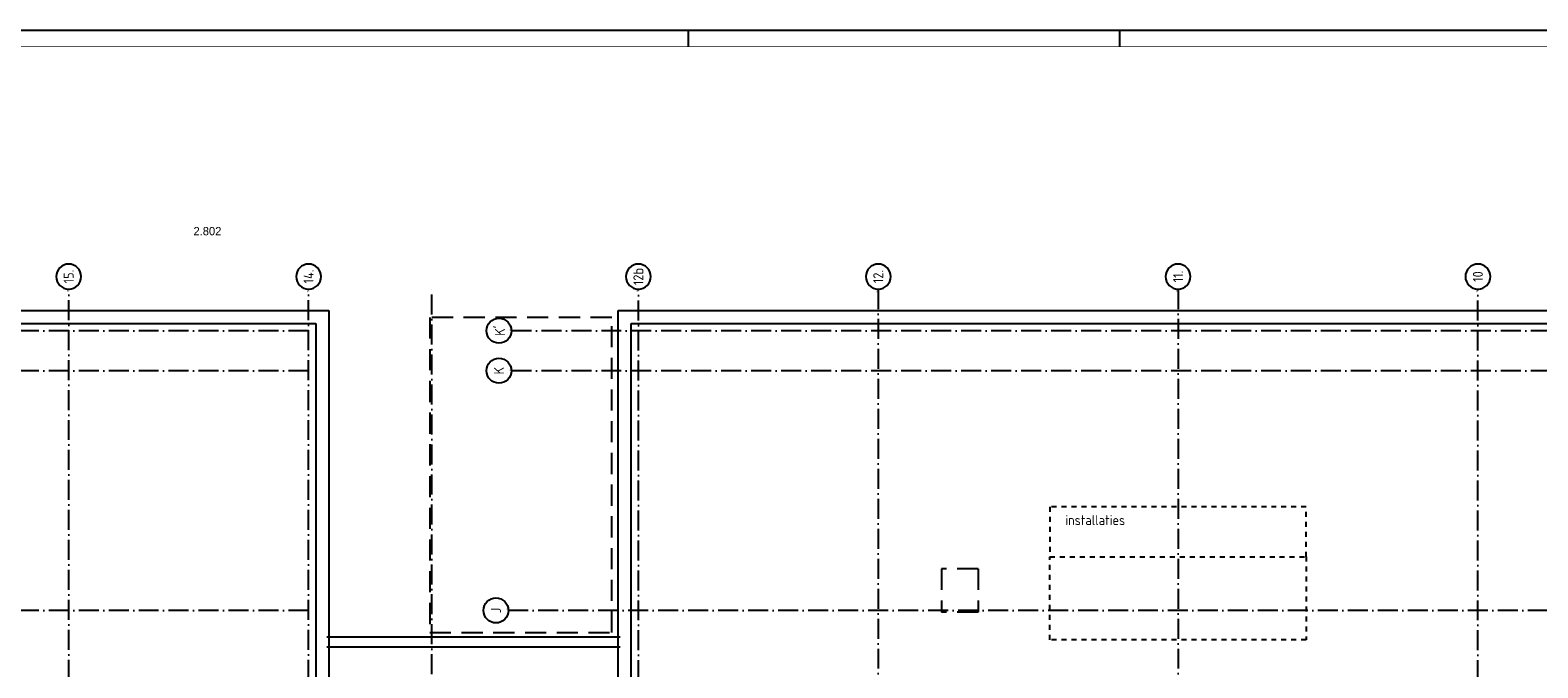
# Model space of a CAD drawing. Header units: millimetres. Extents: x 50250 to 324922, y 191 to 84291.
# Tile 14 of 44: x 122547 to 167805, y 65138 to 84291. Entities that reach past the tile are written whole.
import ezdxf
from ezdxf.enums import TextEntityAlignment as Align

# ---------------------------------------------------------------- set-up
doc = ezdxf.new("R2010")
doc.units = ezdxf.units.MM
doc.header["$LTSCALE"] = 100
for name, pattern in [('DASHDOT', [9, 6, -1.5, 0, -1.5]), ('DASHED', [3, 1.5, -1.5]), ('HIDDEN', [9.525, 6.35, -3.175])]:
    doc.linetypes.add(name, pattern=pattern)
doc.layers.get('0').update_dxf_attribs({"linetype": 'CONTINUOUS'})
for name, color, linetype in [('AL$1----_MAATVOERING', 7, 'CONTINUOUS'), ('AL$7----_STRAMIEN', 1, 'DASHDOT'), ('AL27----_DAKEN', 7, 'CONTINUOUS'), ('ALN-----_BLOCKNAAM', 2, 'CONTINUOUS'), ('BL$4----', 7, 'CONTINUOUS'), ('BOUW', 8, 'CONTINUOUS'), ('LIJN025', 10, 'CONTINUOUS'), ('LIJN050', 90, 'CONTINUOUS'), ('OL59----_WTBINST', 7, 'CONTINUOUS'), ('TEKST25', 10, 'CONTINUOUS'), ('TEKST35', 50, 'CONTINUOUS'), ('TEKST50', 90, 'CONTINUOUS')]:
    doc.layers.add(name, color=color, linetype=linetype)
doc.styles.add('BURO-025', font='BUROFONT.shx', dxfattribs={"height": 250})
doc.styles.add('ISO', font='ISO.SHX')
doc.styles.add('ROMAND', font='romand')
doc.styles.get("Standard").update_dxf_attribs({"font": 'iso.shx'})

# ---------------------------------------------------------------- blocks, each defined once
blk = doc.blocks.new('A0-GE')
at = {"layer": 'LIJN025'}
for p, q in [((516, 836), (516, 841)), ((645.5, 836), (645.5, 841))]:
    blk.add_line(p, q, dxfattribs=at)
blk.add_lwpolyline([(1500, 841), (1500, 0), (0, 0), (0, 841)], close=True, dxfattribs=at)
at = {"layer": 'LIJN050', "const_width": 0.2}
blk.add_lwpolyline([(1495, 836), (25, 836), (25, 5), (1495, 5)], close=True, dxfattribs=at)
at = {"layer": 'TEKST25', "style": 'ROMAND', "width": 2.899115}
blk.add_attdef('STATUS', text='', height=2.5, dxfattribs=at).set_placement((1454, 71.5), (1493, 71.5), align=Align.FIT)
at = {"layer": 'TEKST25', "style": 'ISO'}
for tag, p in [('E', (1455.25, 66)), ('NAAM-E', (1466.75, 66)), ('DATUM-E', (1485, 66)), ('D', (1455.25, 61)), ('NAAM-D', (1466.75, 61)), ('DATUM-D', (1485, 61)), ('C', (1455.25, 56)), ('NAAM-C', (1466.75, 56)), ('DATUM-C', (1485, 56)), ('B', (1455.25, 51)), ('NAAM-B', (1466.75, 51)), ('DATUM-B', (1485, 51)), ('A', (1455.25, 46)), ('NAAM-A', (1466.75, 46)), ('DATUM-A', (1485, 46))]:
    blk.add_attdef(tag, text='', height=2.5, dxfattribs=at).set_placement(p, align=Align.CENTER)
for tag, p in [('DATUM', (1332.75, 36.25)), ('SCHAAL', (1368, 36.25)), ('GETEKEND', (1398.25, 36.25)), ('GECONTOL.', (1433, 36.25)), ('FORMAAT', (1463.25, 28.25))]:
    blk.add_attdef(tag, p, '', height=2.5, dxfattribs=at)
at = {"layer": 'TEKST35', "style": 'ISO'}
for tag, p in [('PROJECT', (1334.5, 72.5)), ('PLAATS', (1334.5, 63.5)), ('INSTALLATIE-REGEL1', (1334.5, 52.5)), ('INSTALLATIE-REGEL2', (1334.5, 43.5))]:
    blk.add_attdef(tag, p, '', height=4, dxfattribs=at)
blk.add_attdef('PROJ.NR.', text='', height=4, dxfattribs=at).set_placement((1481, 23), align=Align.CENTER)
at = {"layer": 'TEKST50', "style": 'ISO'}
blk.add_attdef('FILE-NAAM', text='', height=5, dxfattribs=at).set_placement((1473.5, 7.5), align=Align.CENTER)
blk = doc.blocks.new('1011')
at = {"layer": 'AL$7----_STRAMIEN', "color": 7, "linetype": 'Continuous'}
blk.add_circle((-750, 0), 750, dxfattribs=at)
at = {"layer": 'AL$7----_STRAMIEN', "color": 3, "linetype": 'Continuous'}
blk.add_attdef('STR-NAAM', text='', height=600, rotation=360, dxfattribs=at).set_placement((-750, 0), align=Align.MIDDLE)
at = {"layer": 'ALN-----_BLOCKNAAM', "linetype": 'Continuous'}
blk.add_text('1011', height=100, dxfattribs=at).set_placement((0, 0))
blk = doc.blocks.new('1010')
at = {"layer": 'AL$7----_STRAMIEN', "color": 7, "linetype": 'Continuous'}
blk.add_circle((0, 750), 750, dxfattribs=at)
at = {"layer": 'AL$7----_STRAMIEN', "color": 3, "linetype": 'Continuous'}
blk.add_attdef('STR-NAAM', text='', height=600, rotation=360, dxfattribs=at).set_placement((0, 750), align=Align.MIDDLE)
at = {"layer": 'ALN-----_BLOCKNAAM', "linetype": 'Continuous'}
blk.add_text('1010', height=100, dxfattribs=at).set_placement((0, 0))

msp = doc.modelspace()

# ---------------------------------------------------------------- linework, layer by layer
at = {"layer": 'AL$1----_MAATVOERING', "color": 8, "linetype": 'HIDDEN'}
for p, q in [((140005, 75663), (134545, 75663)), ((134545, 75663), (134545, 66198)), ((140005, 66198), (140005, 75663)), ((134545, 66198), (140005, 66198))]:
    msp.add_line(p, q, dxfattribs=at)
at = {"layer": 'AL$7----_STRAMIEN', "color": 2, "linetype": 'HIDDEN'}
for p, q in [((151005, 68113), (149905, 68113)), ((149905, 68113), (149905, 66813)), ((151005, 68113), (151005, 66813)), ((151005, 66813), (149905, 66813))]:
    msp.add_line(p, q, dxfattribs=at)
at = {"layer": 'AL$7----_STRAMIEN', "color": 1}
for points in [[(123705, 7175), (123705, 76516)], [(130905, 7175), (130905, 76516)], [(134605, 23542), (134605, 76516)], [(140805, 38663), (140805, 76516)], [(148005, 76516), (148005, 38663)], [(157005, 76516), (157005, 38663)], [(166005, 38663), (166005, 76516)], [(130905, 75263), (93978, 75263)], [(177197, 75263), (136995, 75263)], [(130905, 74063), (93978, 74063)], [(177197, 74063), (136995, 74063)], [(130905, 66863), (93978, 66863)], [(177105, 66863), (136905, 66863)]]:
    msp.add_lwpolyline(points, dxfattribs=at)
at = {"layer": 'AL27----_DAKEN', "color": 8}
for p, q in [((97895, 75873), (131515, 75873)), ((131515, 75873), (131515, 58183)), ((140195, 75873), (173815, 75873)), ((140195, 58173), (140195, 75873)), ((98285, 75483), (131125, 75483)), ((131125, 75483), (131125, 58183)), ((140585, 75483), (173425, 75483)), ((140585, 57783), (140585, 75483)), ((131455, 66067), (140255, 66067)), ((131455, 65767), (140255, 65767))]:
    msp.add_line(p, q, dxfattribs=at)
at = {"layer": 'OL59----_WTBINST', "color": 8, "linetype": 'DASHED'}
for p, q in [((160855, 69978), (153155, 69978)), ((153155, 69978), (153155, 68478)), ((160855, 68478), (160855, 69978)), ((153155, 68478), (160855, 68478)), ((153155, 68478), (160855, 68478)), ((153155, 65978), (153155, 68478)), ((160855, 68478), (160855, 65978)), ((160855, 65978), (153155, 65978))]:
    msp.add_line(p, q, dxfattribs=at)

# ---------------------------------------------------------------- block references
at = {"xscale": 100, "yscale": 100, "zscale": 100}
msp.add_blockref('A0-GE', (90707, 191), dxfattribs=at)
at = {"layer": 'AL$7----_STRAMIEN'}
ref = msp.add_blockref('1011', (123705, 76516), dxfattribs=dict(at, xscale=-0.5, yscale=0.5, zscale=0.5, rotation=90))
ref.add_attrib('STR-NAAM', '15.', dxfattribs={"color": 3, "linetype": 'Continuous', "height": 300, "rotation": 90}).set_placement((123705, 76891), align=Align.MIDDLE)
ref = msp.add_blockref('1011', (130905, 76516), dxfattribs=dict(at, xscale=-0.5, yscale=0.5, zscale=0.5, rotation=90))
ref.add_attrib('STR-NAAM', '14.', dxfattribs={"color": 3, "linetype": 'Continuous', "height": 300, "rotation": 90}).set_placement((130905, 76891), align=Align.MIDDLE)
ref = msp.add_blockref('1011', (140805, 76516), dxfattribs=dict(at, xscale=-0.5, yscale=0.5, zscale=0.5, rotation=90))
ref.add_attrib('STR-NAAM', '12b', dxfattribs={"color": 3, "linetype": 'Continuous', "height": 300, "rotation": 90}).set_placement((140805, 76891), align=Align.MIDDLE)
ref = msp.add_blockref('1011', (148005, 76516), dxfattribs=dict(at, xscale=-0.5, yscale=0.5, zscale=0.5, rotation=90))
ref.add_attrib('STR-NAAM', '12.', dxfattribs={"color": 3, "linetype": 'Continuous', "height": 300, "rotation": 90}).set_placement((148005, 76891), align=Align.MIDDLE)
ref = msp.add_blockref('1011', (157005, 76516), dxfattribs=dict(at, xscale=-0.5, yscale=0.5, zscale=0.5, rotation=90))
ref.add_attrib('STR-NAAM', '11.', dxfattribs={"color": 3, "linetype": 'Continuous', "height": 300, "rotation": 90}).set_placement((157005, 76891), align=Align.MIDDLE)
ref = msp.add_blockref('1011', (166005, 76516), dxfattribs=dict(at, xscale=-0.5, yscale=0.5, zscale=0.5, rotation=90))
ref.add_attrib('STR-NAAM', '10', dxfattribs={"color": 3, "linetype": 'Continuous', "height": 300, "rotation": 90}).set_placement((166005, 76891), align=Align.MIDDLE)
at = {"layer": 'AL$7----_STRAMIEN', "xscale": 0.5, "yscale": 0.5, "zscale": 0.5, "rotation": 90}
for p, values in [((136995, 75263), {'STR-NAAM': "K'"}), ((136995, 74063), {'STR-NAAM': 'K'}), ((136905, 66863), {'STR-NAAM': 'J'})]:
    msp.add_blockref('1010', p, dxfattribs=at).add_auto_attribs(values)

# ---------------------------------------------------------------- texts
at = {"layer": 'BL$4----', "color": 8}
msp.add_text('installaties', height=300, dxfattribs=at).set_placement((153621, 69426))
at = {"layer": 'BOUW', "style": 'BURO-025'}
msp.add_text('2.802', height=250, dxfattribs=at).set_placement((127450, 78130))

doc.saveas('drawing.dxf')
